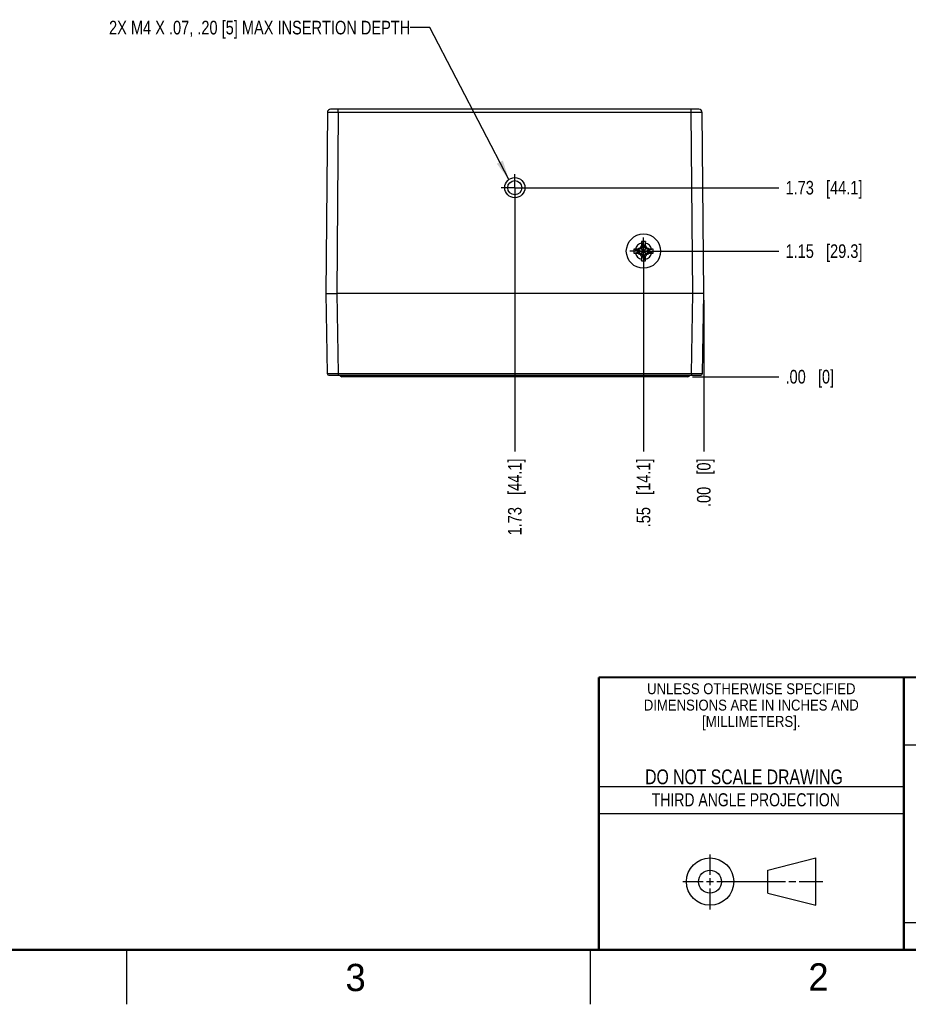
# Model space of a CAD drawing. Header units: inches. Extents: x 0 to 34, y 0 to 22.
# Tile 47 of 111: x 20.3 to 28.4, y 0 to 9. Entities that reach past the tile are written whole.
import ezdxf

# ---------------------------------------------------------------- set-up
doc = ezdxf.new("R2010")
doc.units = ezdxf.units.IN
doc.header["$LTSCALE"] = 1.87
doc.header["$MEASUREMENT"] = 0
doc.linetypes.add('CENTER', pattern=[0.6, 0.375, -0.075, 0.075, -0.075])
doc.layers.get('0').update_dxf_attribs({"linetype": 'CONTINUOUS'})
for name, color, linetype in [('02___PRT_ALL_AXES', 7, 'CONTINUOUS'), ('DETAIL', 7, 'CONTINUOUS'), ('DIMENSIONS', 7, 'CONTINUOUS')]:
    doc.layers.add(name, color=color, linetype=linetype)
doc.styles.get("Standard").update_dxf_attribs({"font": 'txt', "width": 0.8})
doc.styles.add('TEXTSTYLE_2', font='txt')
doc.styles.add('TEXTSTYLE_3', font='txt', dxfattribs={"width": 0.9})
doc.dimstyles.new('DIMSTYLE_1', dxfattribs={"dimtxt": 0.125, "dimasz": 0.18, "dimexe": 0.125, "dimexo": 0.0625, "dimgap": 0.09, "dimtad": 0, "dimtih": 1, "dimtoh": 1, "dimzin": 4, "dimdsep": 46, "dimtxsty": 'STANDARD', "dimblk": '_FILLED', "dimblk1": '_FILLED', "dimblk2": '_FILLED', "dimcen": 0.09, "dimadec": 0, "dimazin": 0, "dimtp": 0.01, "dimtm": 0.01, "dimtfac": 1, "dimtofl": 0, "dimtmove": 0, "dimatfit": 3, "dimldrblk": '_FILLED', "dimfxl": 1, "dimtolj": 1, "dimtzin": 4, "dimarcsym": 0})
doc.dimstyles.get("Standard").update_dxf_attribs({"dimtxt": 0.125, "dimasz": 0.18, "dimexe": 0.125, "dimexo": 0.0625, "dimgap": 0.09, "dimtad": 0, "dimtih": 1, "dimtoh": 1, "dimdec": 3, "dimzin": 4, "dimdsep": 46, "dimtxsty": 'STANDARD', "dimblk": '_FILLED', "dimblk1": '_FILLED', "dimblk2": '_FILLED', "dimcen": 0.09, "dimadec": 0, "dimazin": 0, "dimtol": 1, "dimtp": 0.01, "dimtm": 0.01, "dimtfac": 1, "dimtdec": 3, "dimtofl": 0, "dimtmove": 0, "dimatfit": 3, "dimldrblk": '_FILLED', "dimfxl": 1, "dimtolj": 1, "dimtzin": 4, "dimarcsym": 0})

# ---------------------------------------------------------------- blocks, each defined once
blk = doc.blocks.new('*D0')
at = {"layer": 'DIMENSIONS', "color": 2, "linetype": 'CONTINUOUS'}
blk.add_line((26.053, 6.9117), (27.2314, 6.9117), dxfattribs=at)
at = {"layer": 'DIMENSIONS', "color": 2, "linetype": 'CONTINUOUS', "insert": (27.2939, 6.9742), "char_height": 0.125, "width": 1.125, "attachment_point": 1, "line_spacing_factor": 0.9}
blk.add_mtext('1.15{\\Ftxt.shx;\\W1.000000;\\H0.125000; }[29.3]', dxfattribs=at)
blk = doc.blocks.new('_FILLED')
at = {"color": 0, "linetype": 'BYBLOCK'}
blk.add_solid([(0, 0), (-1, 0.174), (-1, -0.174)], dxfattribs=at)
blk = doc.blocks.new('*D1')
at = {"layer": 'DIMENSIONS', "color": 2, "linetype": 'CONTINUOUS'}
blk.add_line((26.4408, 5.7591), (27.2314, 5.7591), dxfattribs=at)
at = {"layer": 'DIMENSIONS', "color": 2, "linetype": 'CONTINUOUS', "insert": (27.2939, 5.8216), "char_height": 0.125, "width": 0.725, "attachment_point": 1, "line_spacing_factor": 0.9}
blk.add_mtext('.00{\\Ftxt.shx;\\W1.000000;\\H0.125000; }[0]', dxfattribs=at)
blk = doc.blocks.new('*D2')
at = {"layer": 'DIMENSIONS', "color": 2, "linetype": 'CONTINUOUS'}
blk.add_line((24.8719, 7.494), (27.2314, 7.494), dxfattribs=at)
at = {"layer": 'DIMENSIONS', "color": 2, "linetype": 'CONTINUOUS', "insert": (27.2939, 7.5565), "char_height": 0.125, "width": 1.125, "attachment_point": 1, "line_spacing_factor": 0.9}
blk.add_mtext('1.73{\\Ftxt.shx;\\W1.000000;\\H0.125000; }[44.1]', dxfattribs=at)
blk = doc.blocks.new('*D3')
at = {"layer": 'DIMENSIONS', "color": 2, "linetype": 'CONTINUOUS'}
blk.add_line((25.9905, 6.8492), (25.9905, 5.0716), dxfattribs=at)
at = {"layer": 'DIMENSIONS', "color": 2, "linetype": 'CONTINUOUS', "insert": (25.928, 5.0091), "char_height": 0.125, "width": 1.025, "attachment_point": 3, "rotation": 90, "line_spacing_factor": 0.9}
blk.add_mtext('.55{\\Ftxt.shx;\\W1.000000;\\H0.125000; }[14.1]', dxfattribs=at)
blk = doc.blocks.new('*D4')
at = {"layer": 'DIMENSIONS', "color": 2, "linetype": 'CONTINUOUS'}
blk.add_line((26.5439, 6.4616), (26.5439, 5.0716), dxfattribs=at)
at = {"layer": 'DIMENSIONS', "color": 2, "linetype": 'CONTINUOUS', "insert": (26.4814, 5.0091), "char_height": 0.125, "width": 0.725, "attachment_point": 3, "rotation": 90, "line_spacing_factor": 0.9}
blk.add_mtext('.00{\\Ftxt.shx;\\W1.000000;\\H0.125000; }[0]', dxfattribs=at)
blk = doc.blocks.new('*D5')
at = {"layer": 'DIMENSIONS', "color": 2, "linetype": 'CONTINUOUS'}
blk.add_line((24.8094, 7.4315), (24.8094, 5.0716), dxfattribs=at)
at = {"layer": 'DIMENSIONS', "color": 2, "linetype": 'CONTINUOUS', "insert": (24.7469, 5.0091), "char_height": 0.125, "width": 1.125, "attachment_point": 3, "rotation": 90, "line_spacing_factor": 0.9}
blk.add_mtext('1.73{\\Ftxt.shx;\\W1.000000;\\H0.125000; }[44.1]', dxfattribs=at)

msp = doc.modelspace()

# ---------------------------------------------------------------- linework, layer by layer
at = {"color": 7, "linetype": 'CONTINUOUS'}
for p, q in [((23.0894, 8.1833), (23.0749, 6.5241)), ((26.4994, 8.2131), (23.1194, 8.2131)), ((23.1894, 8.1836), (23.1749, 6.5241)), ((23.1894, 8.1836), (23.1894, 8.2131)), ((26.4294, 8.1836), (23.1894, 8.1836)), ((26.4294, 8.1836), (26.4294, 8.2131)), ((26.4439, 6.5241), (26.4294, 8.1836)), ((26.5439, 6.5241), (26.5294, 8.1833)), ((25.9813, 6.9613), (25.9665, 6.9357)), ((25.9711, 6.9634), (25.9813, 6.9613)), ((25.9722, 6.9996), (25.9813, 6.9649)), ((25.9996, 6.8586), (25.9813, 6.9649)), ((25.9813, 6.9649), (25.9813, 6.9613)), ((25.9813, 6.8586), (25.9996, 6.9649)), ((25.9996, 6.8622), (25.9813, 6.9613)), ((25.9813, 6.8622), (25.9996, 6.9613)), ((26.0087, 6.9996), (25.9996, 6.9649)), ((25.9996, 6.9613), (25.9996, 6.9649)), ((25.9996, 6.9613), (26.0099, 6.9634)), ((26.0144, 6.9357), (25.9996, 6.9613)), ((25.9026, 6.93), (25.9373, 6.9209)), ((25.9026, 6.8935), (25.9373, 6.9026)), ((25.9373, 6.9026), (26.0437, 6.9209)), ((25.9409, 6.9209), (25.9373, 6.9209)), ((25.9373, 6.9209), (26.0437, 6.9026)), ((25.9373, 6.9026), (25.9409, 6.9026)), ((25.9388, 6.9312), (25.9409, 6.9209)), ((25.9388, 6.8923), (25.9409, 6.9026)), ((25.9665, 6.9357), (25.9409, 6.9209)), ((25.9409, 6.9026), (26.04, 6.9209)), ((25.9409, 6.9209), (26.04, 6.9026)), ((25.9409, 6.9026), (25.9665, 6.8878)), ((25.9591, 6.9431), (26.0219, 6.8803)), ((25.9591, 6.8803), (26.0219, 6.9431)), ((25.9665, 6.8878), (25.9813, 6.8622)), ((25.9996, 6.8622), (26.0144, 6.8878)), ((26.04, 6.9209), (26.0144, 6.9357)), ((26.0144, 6.8878), (26.04, 6.9026)), ((26.0422, 6.9312), (26.04, 6.9209)), ((26.0437, 6.9209), (26.04, 6.9209)), ((26.04, 6.9026), (26.0437, 6.9026)), ((26.04, 6.9026), (26.0422, 6.8923)), ((26.0784, 6.93), (26.0437, 6.9209)), ((26.0784, 6.8935), (26.0437, 6.9026)), ((25.9813, 6.8622), (25.9711, 6.86)), ((25.9722, 6.8239), (25.9813, 6.8586)), ((25.9813, 6.8622), (25.9813, 6.8586)), ((26.0099, 6.86), (25.9996, 6.8622)), ((25.9996, 6.8586), (25.9996, 6.8622)), ((26.0087, 6.8239), (25.9996, 6.8586)), ((23.0749, 6.5241), (23.0877, 5.788)), ((23.1749, 6.5241), (23.1877, 5.788)), ((26.4439, 6.5241), (23.1749, 6.5241)), ((26.431, 5.788), (26.4439, 6.5241)), ((26.531, 5.788), (26.5439, 6.5241)), ((23.1877, 5.788), (23.1877, 5.7732)), ((23.1877, 5.788), (26.431, 5.788)), ((26.431, 5.788), (26.431, 5.7732)), ((23.1027, 5.7732), (26.516, 5.7732)), ((26.398, 5.7591), (23.2207, 5.7591)), ((23.2404, 5.7591), (23.2404, 5.7732)), ((26.3783, 5.7591), (26.3783, 5.7732)), ((27.1331, 1.23), (27.5726, 1.3428)), ((27.5726, 0.9086), (27.5726, 1.3428)), ((27.1331, 1.02), (27.1331, 1.23)), ((27.1331, 1.02), (27.5726, 0.9086))]:
    msp.add_line(p, q, dxfattribs=at)
at = {"color": 2, "linetype": 'CONTINUOUS'}
for p, q in [((28.38, 2.38), (28.61, 2.38)), ((25.58, 2), (28.38, 2)), ((25.58, 1.75), (28.38, 1.75)), ((26.6016, 1.1882), (26.6016, 1.375)), ((26.3514, 1.1257), (26.5391, 1.1257)), ((26.5703, 1.1257), (26.6328, 1.1257)), ((26.6016, 1.0944), (26.6016, 1.1569)), ((26.6641, 1.1257), (27.2943, 1.1257)), ((27.3256, 1.1257), (27.3881, 1.1257)), ((27.4193, 1.1257), (27.6351, 1.1257)), ((26.6016, 0.8704), (26.6016, 1.0632)), ((28.38, 0.75), (33.5, 0.75)), ((21.25, 0), (21.25, 0.5)), ((25.5, 0.5), (25.5, 0))]:
    msp.add_line(p, q, dxfattribs=at)
at = {"color": 7, "linetype": 'CONTINUOUS', "const_width": 0.02}
for points in [[(25.58, 3), (33.5, 3)], [(25.58, 3), (25.58, 0.5)], [(28.38, 3), (28.38, 0.5)], [(0.5, 0.5), (33.5, 0.5)]]:
    msp.add_lwpolyline(points, dxfattribs=at)
at = {"color": 7, "linetype": 'CONTINUOUS'}
for centre, radius in [((24.8094, 7.494), 0.0925), ((24.8094, 7.494), 0.065), ((25.9905, 6.9117), 0.1575), ((26.6016, 1.1257), 0.2171), ((26.601, 1.125), 0.105)]:
    msp.add_circle(centre, radius, dxfattribs=at)
for centre, radius, start, end in [((23.1194, 8.1831), 0.03, 90, 179.5), ((26.4994, 8.1831), 0.03, 0.5, 90), ((25.9905, 6.9117), 0.0763, 104.27446, 165.72554), ((28.0567, 5.719), 2.4287, 149.17593, 149.73205), ((28.1606, 6.9151), 2.1901, 178.15418, 178.73634), ((26.9022, 6.9557), 0.931, 177.29504, 178.15421), ((25.9905, 6.9117), 0.0898, 78.26459, 101.73541), ((25.9905, 6.9117), 0.054, 80.23635, 99.76365), ((25.102, 6.9566), 0.9078, 1.83478, 2.71597), ((23.8449, 6.9158), 2.1656, 1.26037, 1.84911), ((25.9905, 6.9117), 0.0763, 14.27446, 75.72554), ((23.9331, 5.7242), 2.4185, 30.26678, 30.82524), ((25.9905, 6.9117), 0.0898, 168.26459, 191.73541), ((25.9456, 6.0233), 0.9078, 91.83478, 92.71597), ((25.9465, 7.8235), 0.931, 267.29504, 268.15421), ((25.9864, 4.7661), 2.1656, 91.26037, 91.84911), ((25.9905, 6.9117), 0.0763, 194.27446, 255.72554), ((25.9871, 9.0819), 2.1901, 268.15418, 268.73634), ((25.9905, 6.9117), 0.054, 170.23635, 189.76365), ((27.1781, 4.8543), 2.4185, 120.26678, 120.82524), ((27.1832, 8.9779), 2.4287, 239.17593, 239.73205), ((28.0479, 8.0993), 2.4185, 210.26678, 210.82524), ((25.9905, 6.9117), 0.0763, 284.27446, 345.72554), ((23.9243, 8.1045), 2.4287, 329.17593, 329.73205), ((24.7977, 4.8456), 2.4287, 59.17593, 59.73205), ((24.8029, 8.9692), 2.4185, 300.26678, 300.82524), ((25.9939, 4.7416), 2.1901, 88.15418, 88.73634), ((25.9945, 9.0574), 2.1656, 271.26037, 271.84911), ((25.9905, 6.9117), 0.054, 350.23635, 9.76365), ((26.0344, 6), 0.931, 87.29504, 88.15421), ((26.0354, 7.8002), 0.9078, 271.83478, 272.71597), ((25.9905, 6.9117), 0.0898, 348.26459, 11.73541), ((28.1361, 6.9077), 2.1656, 181.26037, 181.84911), ((26.879, 6.8669), 0.9078, 181.83478, 182.71597), ((25.9905, 6.9117), 0.0898, 258.26459, 281.73541), ((25.9905, 6.9117), 0.054, 260.23635, 279.76365), ((25.0788, 6.8678), 0.931, 357.29504, 358.15421), ((23.8204, 6.9083), 2.1901, 358.15418, 358.73634), ((23.1027, 5.7882), 0.015, 181, 270), ((26.516, 5.7882), 0.015, 270, 359), ((23.2207, 5.7788), 0.0197, 196.38589, 269.99999), ((26.398, 5.7788), 0.0197, 270, 343.61411)]:
    msp.add_arc(centre, radius, start, end, dxfattribs=at)
for points, knots in [([(23.1894, 8.1836), (23.1861, 8.1836), (23.1796, 8.1836), (23.1699, 8.1836), (23.1604, 8.1837), (23.1512, 8.1837), (23.1424, 8.1837), (23.134, 8.1837), (23.1273, 8.1836), (23.1223, 8.1836), (23.1187, 8.1836), (23.1153, 8.1836), (23.1121, 8.1836), (23.1091, 8.1836), (23.1063, 8.1836), (23.1037, 8.1836), (23.1012, 8.1836), (23.099, 8.1835), (23.097, 8.1835), (23.0955, 8.1835), (23.0944, 8.1835), (23.0937, 8.1835), (23.093, 8.1835), (23.0924, 8.1835), (23.0918, 8.1834), (23.0913, 8.1834), (23.0909, 8.1834), (23.0905, 8.1834), (23.0903, 8.1834), (23.0901, 8.1834), (23.09, 8.1834), (23.0898, 8.1834), (23.0897, 8.1834), (23.0896, 8.1834), (23.0896, 8.1834), (23.0895, 8.1834), (23.0894, 8.1834), (23.0894, 8.1834), (23.0894, 8.1834), (23.0894, 8.1833), (23.0894, 8.1833), (23.0894, 8.1833), (23.0894, 8.1833), (23.0894, 8.1833), (23.0894, 8.1833)], [0, 0, 0, 0, 0.098011, 0.195078, 0.290266, 0.382659, 0.471366, 0.555533, 0.634349, 0.671512, 0.707056, 0.740898, 0.772954, 0.803148, 0.831408, 0.857665, 0.881855, 0.903922, 0.923811, 0.941475, 0.949459, 0.956872, 0.963708, 0.969963, 0.975635, 0.980719, 0.985213, 0.989114, 0.990841, 0.99242, 0.993848, 0.995128, 0.996258, 0.997238, 0.998068, 0.998749, 0.99928, 0.999489, 0.999662, 0.999798, 0.999897, 0.999934, 0.999963, 1, 1, 1, 1]), ([(26.5294, 8.1833), (26.5294, 8.1833), (26.5294, 8.1833), (26.5294, 8.1833), (26.5294, 8.1833), (26.5294, 8.1833), (26.5294, 8.1834), (26.5294, 8.1834), (26.5293, 8.1834), (26.5293, 8.1834), (26.5292, 8.1834), (26.5291, 8.1834), (26.529, 8.1834), (26.5289, 8.1834), (26.5288, 8.1834), (26.5286, 8.1834), (26.5285, 8.1834), (26.5282, 8.1834), (26.5279, 8.1834), (26.5275, 8.1834), (26.5269, 8.1834), (26.5264, 8.1835), (26.5258, 8.1835), (26.5251, 8.1835), (26.5243, 8.1835), (26.5232, 8.1835), (26.5217, 8.1835), (26.5197, 8.1835), (26.5175, 8.1836), (26.5151, 8.1836), (26.5125, 8.1836), (26.5097, 8.1836), (26.5066, 8.1836), (26.5034, 8.1836), (26.5001, 8.1836), (26.4965, 8.1836), (26.4915, 8.1836), (26.4848, 8.1837), (26.4764, 8.1837), (26.4676, 8.1837), (26.4583, 8.1837), (26.4489, 8.1836), (26.4392, 8.1836), (26.4327, 8.1836), (26.4294, 8.1836)], [0, 0, 0, 0, 0.000037, 0.000066, 0.000103, 0.000202, 0.000338, 0.00051, 0.00072, 0.001251, 0.001931, 0.002762, 0.003742, 0.004871, 0.006151, 0.00758, 0.009158, 0.010885, 0.014786, 0.019279, 0.024363, 0.030035, 0.036291, 0.043127, 0.050539, 0.058523, 0.076187, 0.096076, 0.118142, 0.142333, 0.168589, 0.196849, 0.227043, 0.2591, 0.292941, 0.328486, 0.365648, 0.444465, 0.528632, 0.617339, 0.709732, 0.804921, 0.901988, 1, 1, 1, 1]), ([(23.0749, 6.5241), (23.0749, 6.5241), (23.0749, 6.5241), (23.0749, 6.5241), (23.075, 6.5241), (23.075, 6.524), (23.0751, 6.524), (23.0752, 6.524), (23.0753, 6.524), (23.0754, 6.524), (23.0757, 6.524), (23.076, 6.524), (23.0764, 6.524), (23.0768, 6.524), (23.0773, 6.524), (23.0779, 6.524), (23.0785, 6.524), (23.0792, 6.524), (23.0799, 6.524), (23.081, 6.524), (23.0826, 6.524), (23.0845, 6.5239), (23.0868, 6.5239), (23.0892, 6.5239), (23.0918, 6.5239), (23.0946, 6.5239), (23.0988, 6.5239), (23.1044, 6.524), (23.1116, 6.524), (23.1195, 6.524), (23.1279, 6.524), (23.1367, 6.524), (23.1443, 6.524), (23.1506, 6.524), (23.1554, 6.524), (23.1594, 6.5241), (23.1626, 6.5241), (23.1651, 6.5241), (23.1675, 6.5241), (23.1696, 6.5241), (23.1712, 6.5241), (23.1728, 6.5241), (23.174, 6.5241), (23.1749, 6.5241)], [0, 0, 0, 0, 0.000082, 0.00032, 0.000705, 0.001237, 0.001916, 0.002744, 0.003722, 0.00485, 0.007556, 0.010858, 0.014755, 0.019246, 0.024327, 0.029996, 0.036249, 0.043083, 0.050493, 0.058474, 0.076134, 0.09602, 0.118084, 0.142272, 0.168527, 0.196786, 0.22698, 0.29288, 0.365591, 0.444414, 0.528588, 0.617304, 0.709706, 0.757012, 0.804903, 0.853265, 0.877585, 0.90198, 0.926433, 0.950931, 0.963192, 0.975458, 1, 1, 1, 1]), ([(26.5439, 6.5241), (26.5439, 6.5241), (26.5439, 6.5241), (26.5438, 6.5241), (26.5438, 6.5241), (26.5438, 6.524), (26.5437, 6.524), (26.5436, 6.524), (26.5435, 6.524), (26.5433, 6.524), (26.5431, 6.524), (26.5428, 6.524), (26.5424, 6.524), (26.5419, 6.524), (26.5414, 6.524), (26.5409, 6.524), (26.5402, 6.524), (26.5396, 6.524), (26.5388, 6.524), (26.5377, 6.524), (26.5362, 6.524), (26.5342, 6.5239), (26.532, 6.5239), (26.5296, 6.5239), (26.527, 6.5239), (26.5241, 6.5239), (26.52, 6.5239), (26.5144, 6.524), (26.5071, 6.524), (26.4993, 6.524), (26.4909, 6.524), (26.482, 6.524), (26.4744, 6.524), (26.4682, 6.524), (26.4634, 6.524), (26.4594, 6.5241), (26.4561, 6.5241), (26.4537, 6.5241), (26.4512, 6.5241), (26.4492, 6.5241), (26.4476, 6.5241), (26.4459, 6.5241), (26.4447, 6.5241), (26.4439, 6.5241)], [0, 0, 0, 0, 0.000083, 0.000323, 0.000711, 0.001244, 0.001925, 0.002755, 0.003735, 0.004864, 0.007573, 0.010878, 0.014778, 0.019272, 0.024356, 0.030027, 0.036282, 0.043118, 0.05053, 0.058514, 0.076177, 0.096066, 0.118132, 0.142322, 0.168579, 0.196838, 0.227033, 0.292931, 0.36564, 0.444458, 0.528627, 0.617336, 0.70973, 0.757032, 0.80492, 0.853277, 0.877596, 0.901988, 0.926439, 0.950935, 0.963195, 0.97546, 1, 1, 1, 1]), ([(23.0877, 5.788), (23.0877, 5.788), (23.0877, 5.788), (23.0877, 5.788), (23.0877, 5.788), (23.0877, 5.788), (23.0878, 5.788), (23.0878, 5.788), (23.0878, 5.788), (23.0878, 5.788), (23.0879, 5.788), (23.0879, 5.788), (23.088, 5.788), (23.0881, 5.788), (23.0882, 5.788), (23.0883, 5.788), (23.0885, 5.7879), (23.0886, 5.7879), (23.0889, 5.7879), (23.0892, 5.7879), (23.0897, 5.7879), (23.0902, 5.7879), (23.0907, 5.7879), (23.0914, 5.7879), (23.0921, 5.7879), (23.0928, 5.7879), (23.0936, 5.7879), (23.0944, 5.7879), (23.0957, 5.7879), (23.0974, 5.7879), (23.0996, 5.7879), (23.102, 5.7879), (23.1046, 5.7879), (23.1075, 5.7879), (23.1105, 5.7879), (23.1137, 5.7879), (23.1171, 5.7879), (23.1206, 5.7879), (23.1257, 5.7879), (23.1323, 5.7879), (23.1407, 5.7879), (23.1496, 5.7879), (23.1588, 5.7879), (23.1683, 5.7879), (23.1779, 5.788), (23.1844, 5.788), (23.1877, 5.788)], [0, 0, 0, 0, 0.000009, 0.000026, 0.000085, 0.00018, 0.000313, 0.000483, 0.000691, 0.000936, 0.001219, 0.001898, 0.002726, 0.003705, 0.004833, 0.006111, 0.007539, 0.009116, 0.010843, 0.014742, 0.019235, 0.024318, 0.029989, 0.036244, 0.043079, 0.050491, 0.058475, 0.067026, 0.076139, 0.096028, 0.118095, 0.142286, 0.168544, 0.196806, 0.227002, 0.25906, 0.292904, 0.328451, 0.365616, 0.444438, 0.528611, 0.617323, 0.709721, 0.804914, 0.901985, 1, 1, 1, 1]), ([(26.431, 5.788), (26.4343, 5.788), (26.4408, 5.788), (26.4505, 5.7879), (26.46, 5.7879), (26.4692, 5.7879), (26.478, 5.7879), (26.4864, 5.7879), (26.4931, 5.7879), (26.4981, 5.7879), (26.5017, 5.7879), (26.5051, 5.7879), (26.5083, 5.7879), (26.5113, 5.7879), (26.5141, 5.7879), (26.5167, 5.7879), (26.5192, 5.7879), (26.5214, 5.7879), (26.5231, 5.7879), (26.5243, 5.7879), (26.5252, 5.7879), (26.526, 5.7879), (26.5267, 5.7879), (26.5274, 5.7879), (26.528, 5.7879), (26.5286, 5.7879), (26.5291, 5.7879), (26.5295, 5.7879), (26.5299, 5.7879), (26.5301, 5.7879), (26.5303, 5.7879), (26.5304, 5.788), (26.5305, 5.788), (26.5307, 5.788), (26.5308, 5.788), (26.5308, 5.788), (26.5309, 5.788), (26.5309, 5.788), (26.531, 5.788), (26.531, 5.788), (26.531, 5.788), (26.531, 5.788), (26.531, 5.788), (26.531, 5.788), (26.531, 5.788), (26.531, 5.788), (26.531, 5.788)], [0, 0, 0, 0, 0.098015, 0.195086, 0.290279, 0.382677, 0.471389, 0.555562, 0.634384, 0.671549, 0.707096, 0.74094, 0.772998, 0.803194, 0.831456, 0.857714, 0.881905, 0.903972, 0.923861, 0.932974, 0.941525, 0.949509, 0.956921, 0.963756, 0.970011, 0.975682, 0.980765, 0.985258, 0.989157, 0.990884, 0.992461, 0.993889, 0.995167, 0.996295, 0.997274, 0.998102, 0.998781, 0.999064, 0.999309, 0.999517, 0.999687, 0.99982, 0.999915, 0.999974, 0.999991, 1, 1, 1, 1])]:
    msp.add_open_spline(points, degree=3, knots=knots, dxfattribs=at)
at = {"layer": '02___PRT_ALL_AXES', "color": 7, "linetype": 'CENTER'}
for p, q in [((24.8094, 7.494), (24.8094, 7.6191)), ((24.8094, 7.494), (24.6843, 7.494)), ((24.8094, 7.494), (24.8094, 7.3689)), ((24.8094, 7.494), (24.9345, 7.494)), ((25.9905, 6.9117), (25.9905, 7.0368)), ((25.9905, 6.9117), (25.8654, 6.9117)), ((25.9905, 6.9117), (26.1156, 6.9117)), ((25.9905, 6.9117), (25.9905, 6.7866))]:
    msp.add_line(p, q, dxfattribs=at)

# ---------------------------------------------------------------- texts
at = {"color": 2, "linetype": 'CONTINUOUS', "line_spacing_factor": 0.9}
for s, insert, char_height, width, attachment_point, style in [('UNLESS OTHERWISE SPECIFIED', (26.9799, 2.9459), 0.1, 2.34, 2, 'TEXTSTYLE_3'), ('DIMENSIONS ARE IN INCHES AND', (26.9799, 2.7959), 0.1, 2.52, 2, 'TEXTSTYLE_3'), ('[MILLIMETERS].', (26.9799, 2.6459), 0.1, 1.26, 2, 'TEXTSTYLE_3'), ('3', (23.2555, 0.371), 0.25, 0.25, 1, 'TEXTSTYLE_2'), ('2', (27.5035, 0.3763), 0.25, 0.25, 1, 'TEXTSTYLE_2')]:
    msp.add_mtext(s, dxfattribs=dict(at, insert=insert, char_height=char_height, width=width, attachment_point=attachment_point, style=style))
at = {"color": 7, "linetype": 'CONTINUOUS', "insert": (26.9127, 2.1549), "char_height": 0.135, "width": 2.16, "attachment_point": 2, "line_spacing_factor": 0.9}
msp.add_mtext('DO NOT SCALE DRAWING', dxfattribs=at)
at = {"color": 2, "linetype": 'CONTINUOUS', "insert": (26.9296, 1.9368), "char_height": 0.12, "width": 2.112, "attachment_point": 2, "line_spacing_factor": 0.9}
msp.add_mtext('THIRD ANGLE PROJECTION', dxfattribs=at)
at = {"layer": 'DETAIL', "color": 2, "linetype": 'CONTINUOUS', "insert": (23.85, 9.0256), "char_height": 0.125, "width": 4, "attachment_point": 3, "line_spacing_factor": 0.9}
msp.add_mtext('2X M4 X .07, .20 [5] MAX INSERTION DEPTH', dxfattribs=at)

# ---------------------------------------------------------------- dimensions: what is measured, and where the dimension line sits
at = {"layer": 'DIMENSIONS', "color": 2, "linetype": 'CONTINUOUS'}
for feature_location, offset, dtype, origin, picture, middle in [((24.8719, 7.494), (2.3595, 0), 0, (24.8094, 5.7591), '*D2', (27.8564, 7.494)), ((24.8094, 7.4315), (0, -2.3599), 1, (26.5439, 7.494), '*D5', (24.8094, 4.4466)), ((26.053, 6.9117), (1.1784, 0), 0, (26.3783, 5.7591), '*D0', (27.8564, 6.9117)), ((25.9905, 6.8492), (0, -1.7776), 1, (26.5439, 6.5241), '*D3', (25.9905, 4.4966)), ((26.5438794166, 6.4615754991), (0, -1.3899685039), 1, (26.5438794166, 6.5240754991), '*D4', (26.5438794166, 4.6466069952)), ((26.440847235, 5.7591069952), (0.7905321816, 0), 0, (26.378347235, 5.7591069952), '*D1', (27.6563794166, 5.7591069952))]:
    dim = msp.add_ordinate_dim(feature_location=feature_location, offset=offset, dtype=dtype, origin=origin, dimstyle='DIMSTYLE_1', override={"dimtad": 1, "dimtih": 0, "dimtoh": 0}, dxfattribs=at)
    dim.commit()
    dim.dimension.update_dxf_attribs({"geometry": picture, "text_midpoint": middle})

# ---------------------------------------------------------------- leaders
at = {"layer": 'DETAIL', "color": 2, "linetype": 'CONTINUOUS'}
msp.add_leader([(24.755, 7.5689), (24.03, 8.9631), (23.85, 8.9631)], dimstyle='STANDARD', override={"dimtad": 0}, dxfattribs=at)

doc.saveas('drawing.dxf')
